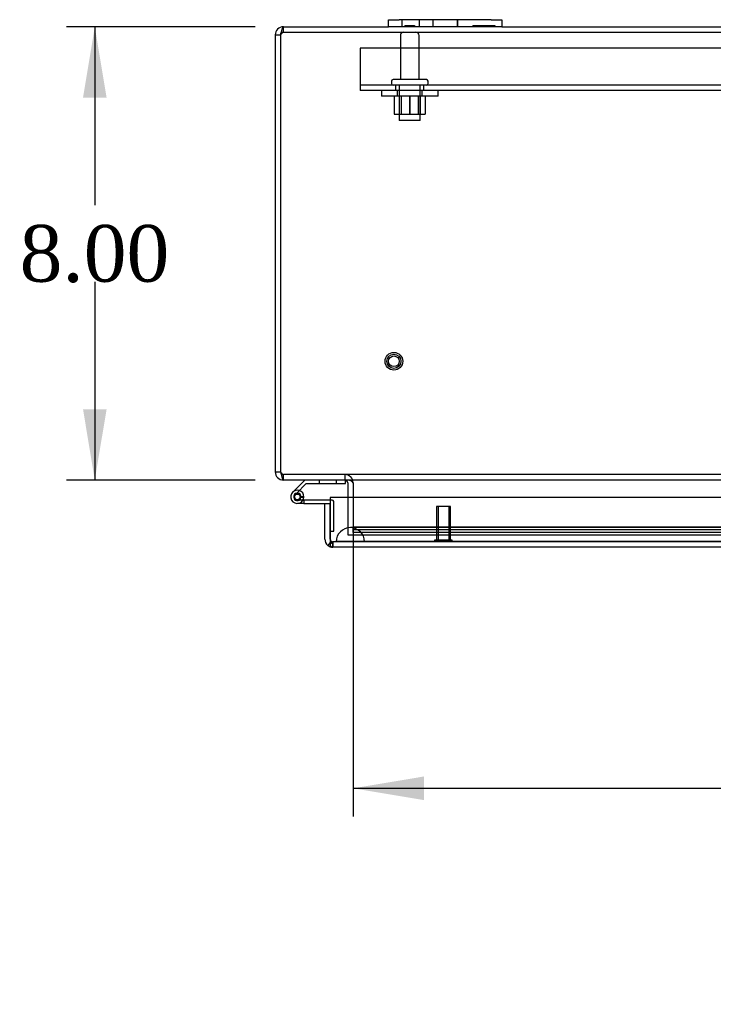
# Model space of a CAD drawing. Header units: inches. Extents: x 1 to 240, y -1 to 159.
# Tile 14 of 26: x 38 to 50, y 123 to 140. Entities that reach past the tile are written whole.
import ezdxf
from ezdxf.enums import TextEntityAlignment as Align
from ezdxf.lldxf.tags import DXFTag

# ---------------------------------------------------------------- set-up
doc = ezdxf.new("R2010")
doc.units = ezdxf.units.IN
doc.header["$MEASUREMENT"] = 0
for name, color, linetype in [('COM40681', 7, 'Continuous'), ('COM54746-20', 7, 'Continuous'), ('COM70220', 7, 'Continuous'), ('COM70531-1', 7, 'Continuous'), ('COM71216-1', 7, 'Continuous'), ('Default', 7, 'Continuous'), ('FET07720', 7, 'Continuous'), ('NTS166105', 7, 'Continuous'), ('STD26089', 7, 'Continuous'), ('STD26258', 7, 'Continuous'), ('WAF25059', 7, 'Continuous')]:
    doc.layers.add(name, color=color, linetype=linetype)
doc.styles.add('SEACAD_Times_New_Roman', font='times.ttf')
tags = doc.linetypes.add('HIDDEN2', pattern=[0.1875, 0.125, -0.0625]).pattern_tags.tags
tags[6:7] = [DXFTag(74, 4), DXFTag(75, 0), DXFTag(340, '0'), DXFTag(46, 0.0), DXFTag(50, 0.0), DXFTag(44, 0.0), DXFTag(45, 0.0)]
tags[4:5] = [DXFTag(74, 4), DXFTag(75, 0), DXFTag(340, '0'), DXFTag(46, 0.0), DXFTag(50, 0.0), DXFTag(44, 0.0), DXFTag(45, 0.0)]
doc.dimstyles.new('HAMMOND_(STH_-_240x160)', dxfattribs={"dimtxt": 1, "dimasz": 1.25, "dimexe": 0.5, "dimexo": 0.5, "dimgap": 0.25, "dimtad": 0, "dimtih": 1, "dimtoh": 1, "dimzin": 0, "dimdsep": 46, "dimtxsty": 'SEACAD_Times_New_Roman', "dimblk1": '_SE_FILLED', "dimblk2": '_SE_FILLED', "dimsah": 1, "dimcen": 0.5, "dimadec": 0, "dimazin": 0, "dimtfac": 0.8, "dimtofl": 0, "dimtmove": 0, "dimatfit": 3, "dimfxl": 1, "dimtolj": 1, "dimtzin": 0, "dimarcsym": 0})

# ---------------------------------------------------------------- blocks, each defined once
blk = doc.blocks.new('SE1')
at = {"layer": 'COM40681', "color": 7, "linetype": 'HIDDEN2'}
for p, q in [((44.116, 139.869), (44.116, 139.244)), ((83.116, 139.869), (44.116, 139.869)), ((44.116, 139.244), (44.116, 139.119)), ((83.116, 139.214), (44.116, 139.214)), ((44.741, 139.214), (44.741, 139.119)), ((45.241, 139.119), (45.241, 139.214)), ((83.116, 139.119), (44.116, 139.119))]:
    blk.add_line(p, q, dxfattribs=at)
at = {"layer": 'COM54746-20', "color": 7, "linetype": 'Continuous'}
for p, q in [((43.138, 132.246), (42.927, 132.034)), ((42.99, 132.01), (43.164, 132.184)), ((43.164, 132.184), (43.858, 132.184)), ((43.858, 132.184), (43.858, 132.245)), ((42.943, 131.96), (42.943, 131.935)), ((43.018, 132.01), (42.993, 132.01)), ((43.068, 131.935), (43.068, 131.96)), ((43.123, 131.948), (43.068, 131.948)), ((42.993, 131.885), (43.018, 131.885)), ((43.122, 131.831), (43.006, 131.831)), ((43.122, 131.893), (43.109, 131.893)), ((43.586, 131.893), (43.122, 131.893)), ((43.122, 131.893), (43.122, 131.831)), ((43.122, 131.831), (43.491, 131.831)), ((43.586, 131.343), (43.586, 131.343))]:
    blk.add_line(p, q, dxfattribs=at)
at = {"layer": 'COM54746-20', "color": 7, "linetype": 'HIDDEN2'}
for p, q in [((43.393, 132.246), (43.393, 132.184)), ((43.697, 132.184), (43.697, 132.246)), ((43.858, 132.245), (43.858, 132.246)), ((42.969, 131.989), (42.99, 132.01)), ((43.06, 131.943), (43.122, 131.937)), ((43.068, 131.948), (43.061, 131.948)), ((43.109, 131.893), (43.006, 131.893)), ((43.623, 131.893), (43.586, 131.893)), ((43.648, 131.343), (43.648, 131.868)), ((43.586, 131.343), (43.648, 131.343))]:
    blk.add_line(p, q, dxfattribs=at)
blk.add_circle((43.006, 131.948), 0.05, dxfattribs=at)
at = {"layer": 'COM54746-20', "color": 7, "linetype": 'Continuous'}
for centre, radius, start, end in [((43.006, 131.948), 0.117, 132.392, 0), ((42.993, 131.96), 0.05, 90, 180), ((42.993, 131.935), 0.05, 180, 270), ((43.018, 131.96), 0.05, 0, 90), ((43.018, 131.935), 0.05, 270, 0), ((43.006, 131.948), 0.117, 0, 72.9726)]:
    blk.add_arc(centre, radius, start, end, dxfattribs=at)
at = {"layer": 'COM54746-20', "color": 7, "linetype": 'HIDDEN2'}
for centre, radius, start, end in [((43.006, 131.948), 0.117, 72.9726, 132.392), ((43.006, 131.948), 0.117, 72.9726, 132.392), ((43.006, 131.948), 0.055, 131.1959, 0), ((43.006, 131.948), 0.055, 0, 131.1959), ((43.623, 131.868), 0.025, 0, 90)]:
    blk.add_arc(centre, radius, start, end, dxfattribs=at)
at = {"layer": 'COM70220', "color": 7, "linetype": 'HIDDEN2'}
for p, q in [((44.192, 131.406), (43.942, 131.406)), ((61.637, 131.406), (44.192, 131.406)), ((43.942, 131.16), (43.693, 131.158)), ((44.192, 131.158), (43.693, 131.158)), ((43.693, 131.158), (43.693, 131.157)), ((44.192, 131.157), (43.693, 131.157)), ((44.192, 131.16), (43.942, 131.16)), ((44.191, 131.158), (43.942, 131.16)), ((44.191, 131.157), (44.191, 131.158)), ((61.637, 131.16), (44.192, 131.16)), ((61.637, 131.158), (44.192, 131.158)), ((61.637, 131.157), (44.192, 131.157))]:
    blk.add_line(p, q, dxfattribs=at)
blk.add_arc((43.942, 131.156), 0.25, 0, 180, dxfattribs=at)
at = {"layer": 'COM70531-1', "color": 7, "linetype": 'Continuous'}
for p, q in [((42.616, 140.103), (42.616, 132.389)), ((42.616, 140.103), (42.711, 140.103)), ((42.711, 140.103), (42.711, 132.389)), ((42.711, 140.103), (42.711, 132.389)), ((42.759, 140.246), (44.616, 140.246)), ((46.616, 140.246), (62.616, 140.246)), ((42.616, 132.389), (42.711, 132.389)), ((84.472, 132.246), (42.759, 132.246)), ((42.759, 132.246), (42.759, 132.246)), ((43.896, 132.198), (43.896, 131.936)), ((43.991, 132.198), (43.991, 131.936)), ((43.991, 132.198), (43.991, 131.936))]:
    blk.add_line(p, q, dxfattribs=at)
at = {"layer": 'COM70531-1', "color": 7, "linetype": 'HIDDEN2'}
for p, q in [((42.759, 140.151), (42.759, 140.246)), ((42.759, 140.151), (84.473, 140.151)), ((42.759, 132.246), (42.759, 132.341)), ((84.472, 132.341), (42.759, 132.341)), ((42.759, 132.246), (42.759, 132.341)), ((42.759, 132.341), (42.759, 132.341)), ((43.848, 132.246), (43.848, 132.341)), ((43.848, 132.246), (43.848, 132.341)), ((43.896, 131.936), (43.896, 131.279)), ((43.991, 131.936), (43.991, 131.423)), ((43.991, 131.936), (43.991, 131.279)), ((43.991, 131.423), (43.991, 131.416)), ((43.991, 131.322), (43.991, 131.416)), ((62.079, 131.416), (43.991, 131.416)), ((43.896, 131.279), (43.991, 131.279)), ((43.991, 131.375), (62.079, 131.375)), ((43.991, 131.322), (43.991, 131.282)), ((62.079, 131.322), (43.991, 131.322)), ((43.991, 131.282), (43.991, 131.28)), ((43.991, 131.28), (43.991, 131.279)), ((43.991, 131.28), (62.079, 131.28)), ((43.991, 131.279), (61.116, 131.279))]:
    blk.add_line(p, q, dxfattribs=at)
at = {"layer": 'COM70531-1', "color": 7, "linetype": 'Continuous'}
for centre, radius, start, end in [((42.759, 140.103), 0.143, 90, 180), ((42.759, 140.103), 0.048, 155.9914, 180), ((42.759, 132.389), 0.143, 180, 270), ((42.759, 132.389), 0.048, 180, 204.9534), ((43.848, 132.198), 0.048, 0, 90)]:
    blk.add_arc(centre, radius, start, end, dxfattribs=at)
at = {"layer": 'COM70531-1', "color": 7, "linetype": 'HIDDEN2'}
for centre, radius, start, end in [((42.759, 140.103), 0.048, 90, 155.9914), ((42.759, 132.389), 0.048, 204.9534, 270), ((43.848, 132.198), 0.143, 0, 90), ((43.848, 132.198), 0.143, 0, 90)]:
    blk.add_arc(centre, radius, start, end, dxfattribs=at)
at = {"layer": 'COM70531-1', "color": 7, "linetype": 'Continuous'}
blk.add_ellipse((43.848, 132.198), major_axis=(-0.143, 0), ratio=0.335664, start_param=3.141593, end_param=4.712389, dxfattribs=at)
for points, knots in [([(42.711, 140.103), (42.715, 140.122), (42.719, 140.14), (42.727, 140.175), (42.731, 140.191), (42.739, 140.217), (42.743, 140.228), (42.751, 140.242), (42.755, 140.246), (42.759, 140.246)], [0, 0, 0, 0, 0.25, 0.25, 0.5, 0.5, 0.75, 0.75, 1, 1, 1, 1]), ([(42.711, 132.389), (42.713, 132.379), (42.715, 132.37), (42.719, 132.352), (42.721, 132.343), (42.725, 132.325), (42.727, 132.317), (42.731, 132.302), (42.733, 132.294), (42.737, 132.281), (42.739, 132.275), (42.743, 132.265), (42.745, 132.26), (42.751, 132.25), (42.755, 132.246), (42.759, 132.246)], [0, 0, 0, 0, 0.125, 0.125, 0.25, 0.25, 0.375, 0.375, 0.5, 0.5, 0.625, 0.625, 0.75, 0.75, 1, 1, 1, 1])]:
    blk.add_open_spline(points, degree=3, knots=knots, dxfattribs=at)
at = {"layer": 'COM70531-1', "color": 7, "linetype": 'HIDDEN2'}
for points in [[(42.711, 140.103), (42.715, 140.109), (42.719, 140.115), (42.727, 140.127), (42.731, 140.132), (42.739, 140.141), (42.743, 140.145), (42.751, 140.15), (42.755, 140.151), (42.759, 140.151)], [(42.711, 132.389), (42.715, 132.383), (42.719, 132.376), (42.727, 132.365), (42.731, 132.359), (42.739, 132.351), (42.743, 132.347), (42.751, 132.342), (42.755, 132.341), (42.759, 132.341)]]:
    blk.add_open_spline(points, degree=3, knots=[0, 0, 0, 0, 0.25, 0.25, 0.5, 0.5, 0.75, 0.75, 1, 1, 1, 1], dxfattribs=at)
at = {"layer": 'COM71216-1', "color": 7, "linetype": 'Continuous'}
for p, q in [((62.395, 131.936), (43.586, 131.936)), ((43.586, 131.936), (43.586, 131.204)), ((43.491, 131.831), (43.586, 131.831)), ((43.491, 131.204), (43.491, 131.831)), ((43.586, 131.204), (43.586, 131.831)), ((43.585, 131.141), (43.546, 131.09)), ((43.585, 131.204), (43.586, 131.204)), ((43.585, 131.204), (43.585, 131.141)), ((43.586, 131.204), (43.586, 131.09)), ((43.634, 131.061), (43.633, 131.061)), ((43.633, 131.061), (43.633, 131.061)), ((43.633, 131.061), (43.633, 131.061)), ((62.348, 131.061), (43.634, 131.061))]:
    blk.add_line(p, q, dxfattribs=at)
at = {"layer": 'COM71216-1', "color": 7, "linetype": 'HIDDEN2'}
for p, q in [((43.586, 131.204), (43.586, 131.204)), ((43.633, 131.061), (43.633, 131.156)), ((62.348, 131.156), (43.634, 131.156)), ((43.634, 131.156), (43.634, 131.061))]:
    blk.add_line(p, q, dxfattribs=at)
at = {"layer": 'COM71216-1', "color": 7, "linetype": 'Continuous'}
for start, end in [(180, 232.4964), (232.4964, 269.8439), (269.9238, 270)]:
    blk.add_arc((43.634, 131.204), 0.143, start, end, dxfattribs=at)
at = {"layer": 'COM71216-1', "color": 7, "linetype": 'HIDDEN2'}
for start, end in [(180, 269.7731), (180, 269.7731), (269.7731, 270)]:
    blk.add_arc((43.634, 131.204), 0.048, start, end, dxfattribs=at)
for points, knots in [([(43.585, 131.141), (43.593, 131.138), (43.6, 131.135), (43.611, 131.132), (43.615, 131.131), (43.621, 131.13), (43.623, 131.13), (43.625, 131.129), (43.626, 131.129), (43.628, 131.128), (43.629, 131.128), (43.631, 131.126), (43.631, 131.125), (43.632, 131.122), (43.632, 131.121), (43.632, 131.116), (43.633, 131.114), (43.633, 131.105), (43.633, 131.1), (43.633, 131.083), (43.633, 131.072), (43.633, 131.061)], [0, 0, 0, 0, 0.25, 0.25, 0.375, 0.375, 0.4375, 0.4375, 0.46875, 0.46875, 0.5, 0.5, 0.53125, 0.53125, 0.5625, 0.5625, 0.625, 0.625, 0.75, 0.75, 1, 1, 1, 1]), ([(43.633, 131.061), (43.633, 131.069), (43.633, 131.076), (43.633, 131.084), (43.633, 131.092), (43.633, 131.101), (43.633, 131.109), (43.633, 131.111), (43.633, 131.113), (43.633, 131.116), (43.632, 131.117), (43.632, 131.119), (43.632, 131.121), (43.632, 131.122), (43.632, 131.123), (43.631, 131.125), (43.631, 131.125), (43.631, 131.126), (43.63, 131.127), (43.63, 131.127), (43.629, 131.127), (43.629, 131.128), (43.627, 131.129), (43.625, 131.129), (43.623, 131.13), (43.619, 131.131), (43.615, 131.132), (43.611, 131.133), (43.606, 131.134), (43.602, 131.135), (43.598, 131.136), (43.594, 131.138), (43.59, 131.139), (43.586, 131.141)], [0, 0, 0, 0, 0.177326, 0.177326, 0.177326, 0.361936, 0.361936, 0.361936, 0.415585, 0.415585, 0.415585, 0.453863, 0.453863, 0.453863, 0.484573, 0.484573, 0.484573, 0.502992, 0.502992, 0.502992, 0.521366, 0.521366, 0.521366, 0.589423, 0.589423, 0.589423, 0.722321, 0.722321, 0.722321, 0.860756, 0.860756, 0.860756, 1, 1, 1, 1])]:
    blk.add_open_spline(points, degree=3, knots=knots, dxfattribs=at)
at = {"layer": 'COM71216-1', "color": 7, "linetype": 'Continuous'}
blk.add_open_spline([(43.586, 131.09), (43.594, 131.081), (43.602, 131.074), (43.613, 131.066), (43.617, 131.064), (43.625, 131.062), (43.629, 131.061), (43.633, 131.061)], degree=3, knots=[0, 0, 0, 0, 0.5, 0.5, 0.75, 0.75, 1, 1, 1, 1], dxfattribs=at)
at = {"layer": 'FET07720', "color": 7, "linetype": 'Continuous'}
for p, q in [((44.616, 140.371), (44.803, 140.371)), ((44.616, 140.246), (44.616, 140.371)), ((46.428, 140.371), (44.803, 140.371)), ((46.428, 140.371), (46.616, 140.371)), ((46.616, 140.371), (46.616, 140.246)), ((44.803, 140.246), (44.616, 140.246)), ((46.428, 140.246), (44.803, 140.246)), ((46.616, 140.246), (46.428, 140.246))]:
    blk.add_line(p, q, dxfattribs=at)
at = {"layer": 'FET07720', "color": 7, "linetype": 'HIDDEN2'}
for p, q in [((44.85, 140.371), (44.85, 140.246)), ((44.905, 140.266), (44.905, 140.246)), ((44.905, 140.266), (45.024, 140.266)), ((44.934, 140.266), (44.934, 140.246)), ((45.021, 140.266), (45.021, 140.246)), ((45.024, 140.266), (45.024, 140.246)), ((45.024, 140.266), (45.041, 140.266)), ((45.041, 140.266), (45.041, 140.246)), ((45.041, 140.266), (45.076, 140.266)), ((45.076, 140.266), (45.076, 140.246)), ((45.162, 140.246), (45.162, 140.371)), ((45.397, 140.371), (45.397, 140.246)), ((45.397, 140.371), (45.397, 140.246)), ((45.834, 140.371), (45.834, 140.246)), ((45.834, 140.246), (45.834, 140.371)), ((46.105, 140.266), (46.105, 140.246)), ((46.105, 140.266), (46.228, 140.266)), ((46.17, 140.266), (46.17, 140.246)), ((46.214, 140.266), (46.214, 140.246)), ((46.228, 140.266), (46.228, 140.246)), ((46.228, 140.266), (46.337, 140.266)), ((46.259, 140.266), (46.259, 140.246)), ((46.268, 140.266), (46.268, 140.246)), ((46.328, 140.266), (46.328, 140.246)), ((46.337, 140.266), (46.337, 140.246)), ((46.337, 140.266), (46.382, 140.266)), ((46.368, 140.266), (46.368, 140.246)), ((46.382, 140.266), (46.382, 140.246)), ((46.382, 140.266), (46.491, 140.266)), ((46.426, 140.266), (46.426, 140.246)), ((46.491, 140.266), (46.491, 140.246))]:
    blk.add_line(p, q, dxfattribs=at)
at = {"layer": 'NTS166105', "color": 7, "linetype": 'HIDDEN2'}
for p, q in [((44.714, 139.023), (44.714, 138.703)), ((44.803, 139.023), (44.803, 138.703)), ((44.837, 139.023), (44.837, 138.703)), ((44.989, 139.023), (44.989, 138.703)), ((44.993, 139.023), (44.993, 138.703)), ((45.144, 138.703), (45.144, 139.023)), ((45.178, 139.023), (45.178, 138.703)), ((45.264, 139.023), (45.264, 138.703)), ((44.714, 138.703), (44.993, 138.703)), ((44.993, 138.703), (45.264, 138.703))]:
    blk.add_line(p, q, dxfattribs=at)
at = {"layer": 'STD26089', "color": 7, "linetype": 'HIDDEN2'}
for p, q in [((44.825, 140.091), (44.825, 139.314)), ((45.157, 139.314), (45.157, 140.091)), ((44.666, 139.284), (44.666, 139.244)), ((45.286, 139.314), (44.696, 139.314)), ((44.803, 139.214), (44.803, 138.589)), ((45.178, 138.589), (45.178, 139.214)), ((45.316, 139.244), (45.316, 139.284)), ((45.178, 138.589), (44.803, 138.589))]:
    blk.add_line(p, q, dxfattribs=at)
for centre, radius, start, end in [((44.885, 140.091), 0.06, 90, 180), ((45.097, 140.091), 0.06, 0, 90), ((44.696, 139.284), 0.03, 90, 180), ((44.696, 139.244), 0.03, 180, 270), ((45.286, 139.284), 0.03, 0, 90), ((45.286, 139.244), 0.03, 270, 0)]:
    blk.add_arc(centre, radius, start, end, dxfattribs=at)
at = {"layer": 'STD26258', "color": 7, "linetype": 'HIDDEN2'}
for p, q in [((45.711, 131.781), (45.461, 131.781)), ((45.461, 131.781), (45.461, 131.187)), ((45.491, 131.781), (45.491, 131.187)), ((45.68, 131.781), (45.68, 131.187)), ((45.711, 131.187), (45.711, 131.781)), ((45.742, 131.187), (45.429, 131.187)), ((45.429, 131.187), (45.429, 131.156)), ((45.742, 131.156), (45.742, 131.187))]:
    blk.add_line(p, q, dxfattribs=at)
for radius in [0.156, 0.125, 0.0944]:
    blk.add_circle((44.711, 134.341), radius, dxfattribs=at)
at = {"layer": 'WAF25059', "color": 7, "linetype": 'HIDDEN2'}
for p, q in [((44.491, 139.119), (44.491, 139.023)), ((44.768, 139.119), (44.768, 139.023)), ((45.213, 139.023), (45.213, 139.119)), ((45.491, 139.023), (45.491, 139.119)), ((45.491, 139.023), (44.491, 139.023))]:
    blk.add_line(p, q, dxfattribs=at)
blk = doc.blocks.new('DMBLK5948')
at = {"layer": 'Default', "linetype": 'Continuous'}
for points in [[(39.22, 138.996), (39.637, 138.996), (39.428, 140.246)], [(39.22, 133.496), (39.428, 132.246), (39.637, 133.496)]]:
    blk.add_hatch(color=7, dxfattribs=at).paths.add_polyline_path(points)
at = {"layer": 'Default', "color": 7, "linetype": 'Continuous'}
for p, q in [((42.259, 140.246), (38.928, 140.246)), ((39.428, 140.246), (39.428, 137.096)), ((39.428, 135.746), (39.428, 132.246)), ((42.259, 132.246), (38.928, 132.246))]:
    blk.add_line(p, q, dxfattribs=at)
at = {"layer": 'Default', "color": 7, "linetype": 'Continuous', "style": 'SEACAD_Times_New_Roman'}
blk.add_text('8.00', height=1, dxfattribs=at).set_placement((38.101, 136.746), align=Align.TOP_LEFT)
blk = doc.blocks.new('_SE_FILLED')
at = {"color": 0}
blk.add_line((0, 0), (-1, 0), dxfattribs=at)
blk.add_solid([(0, 0), (-1, -0.1665), (-1, 0.1665), (0, 0)], dxfattribs=at)
blk = doc.blocks.new('DMBLK5951')
at = {"layer": 'Default', "linetype": 'Continuous'}
for points in [[(45.241, 126.596), (45.241, 127.013), (43.991, 126.804)], [(81.991, 126.596), (83.241, 126.804), (81.991, 127.013)]]:
    blk.add_hatch(color=7, dxfattribs=at).paths.add_polyline_path(points)
at = {"layer": 'Default', "color": 7, "linetype": 'Continuous'}
for p, q in [((43.991, 131.436), (43.991, 126.304)), ((83.241, 130.779), (83.241, 126.304)), ((43.991, 126.804), (60.019, 126.804)), ((67.212, 126.804), (83.241, 126.804))]:
    blk.add_line(p, q, dxfattribs=at)
at = {"layer": 'Default', "color": 7, "linetype": 'Continuous', "style": 'SEACAD_Times_New_Roman'}
for s, p in [('39.25', (61.909, 127.304)), ('DOOR ', (61.329, 125.804)), ('OPENING', (60.369, 124.304))]:
    blk.add_text(s, height=1, dxfattribs=at).set_placement(p, align=Align.TOP_LEFT)

msp = doc.modelspace()

# ---------------------------------------------------------------- block references
at = {"layer": 'Default'}
msp.add_blockref('SE1', (0, 0), dxfattribs=at)

# ---------------------------------------------------------------- dimensions: what is measured, and where the dimension line sits
at = {"layer": 'Default', "color": 7, "linetype": 'Continuous'}
dim = msp.add_linear_dim(base=(39.428, 140.246), p1=(42.759, 140.246), p2=(42.759, 132.246), angle=270.0008, text='\\A1;<>', dimstyle='HAMMOND_(STH_-_240x160)', dxfattribs=at)
dim.commit()
dim.dimension.update_dxf_attribs({"geometry": 'DMBLK5948', "text_midpoint": (39.428, 136.246), "dimtype": 161})
dim = msp.add_linear_dim(base=(83.241, 126.804), p1=(43.991, 131.936), p2=(83.241, 132.198), text='\\A1;<>\\PDOOR \\XOPENING', dimstyle='HAMMOND_(STH_-_240x160)', dxfattribs=at)
dim.commit()
dim.dimension.update_dxf_attribs({"geometry": 'DMBLK5951', "text_midpoint": (63.616, 126.804), "dimtype": 160})

doc.saveas('drawing.dxf')
